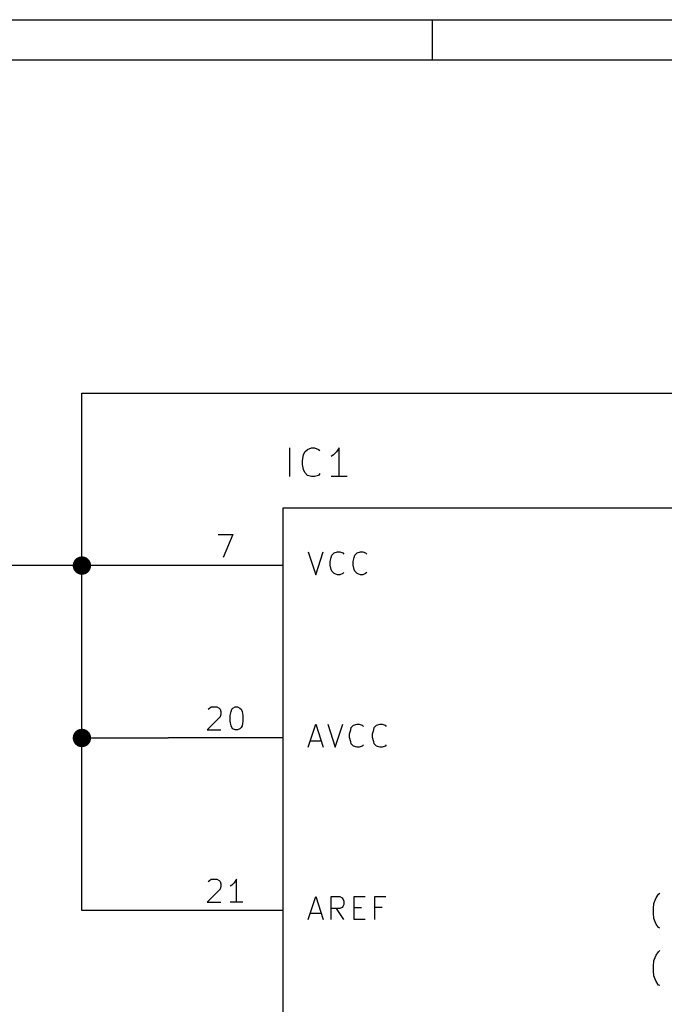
# Model space of a CAD drawing. Extents: x 4000 to 113000, y 4000 to 78670.
# Tile 6 of 9: x 40417 to 51640, y 61535 to 78670. Entities that reach past the tile are written whole.
import ezdxf

# ---------------------------------------------------------------- set-up
doc = ezdxf.new("R2010")
doc.units = 0
for name, color, linetype in [('BLACK', 1, 'CONTINUOUS'), ('CYAN', 4, 'CONTINUOUS'), ('GREEN', 3, 'CONTINUOUS'), ('LIGHTYELLOW', 24, 'CONTINUOUS'), ('RED', 5, 'CONTINUOUS')]:
    doc.layers.add(name, color=color, linetype=linetype)

msp = doc.modelspace()

# ---------------------------------------------------------------- linework, layer by layer
at = {"layer": 'BLACK'}
for p, q in [((4000, 78670), (113000, 78670)), ((47600, 78670), (47600, 77970)), ((4700, 77970), (112300, 77970))]:
    msp.add_line(p, q, dxfattribs=at)
at = {"layer": 'CYAN'}
for p, q in [((45120, 70720), (45120, 71220)), ((45360, 71100), (45380, 71150)), ((45380, 71150), (45430, 71190)), ((45430, 71190), (45500, 71220)), ((45500, 71220), (45550, 71220)), ((45550, 71220), (45620, 71190)), ((45620, 71190), (45640, 71170)), ((45930, 71150), (45880, 71100)), ((45980, 71220), (45930, 71150)), ((45980, 70720), (45980, 71220)), ((45340, 71000), (45360, 71100)), ((45340, 70930), (45340, 71000)), ((45880, 71100), (45840, 71070)), ((45360, 70840), (45340, 70930)), ((45380, 70790), (45360, 70840)), ((45430, 70740), (45380, 70790)), ((45640, 70770), (45620, 70740)), ((45500, 70720), (45430, 70740)), ((45550, 70720), (45500, 70720)), ((45620, 70740), (45550, 70720)), ((46120, 70720), (45840, 70720)), ((45440, 69410), (45570, 69010)), ((45570, 69010), (45700, 69410)), ((45890, 69390), (45950, 69410)), ((45950, 69410), (45990, 69410)), ((45990, 69410), (46040, 69390)), ((46290, 69390), (46350, 69410)), ((46350, 69410), (46390, 69410)), ((46390, 69410), (46440, 69390)), ((45820, 69240), (45840, 69310)), ((45820, 69180), (45820, 69240)), ((45840, 69310), (45850, 69350)), ((45850, 69350), (45890, 69390)), ((46040, 69390), (46060, 69370)), ((46220, 69240), (46240, 69310)), ((46220, 69180), (46220, 69240)), ((46240, 69310), (46250, 69350)), ((46250, 69350), (46290, 69390)), ((46440, 69390), (46460, 69370)), ((45840, 69100), (45820, 69180)), ((45850, 69070), (45840, 69100)), ((45890, 69030), (45850, 69070)), ((46240, 69100), (46220, 69180)), ((46250, 69070), (46240, 69100)), ((46290, 69030), (46250, 69070)), ((45950, 69010), (45890, 69030)), ((45990, 69010), (45950, 69010)), ((46040, 69030), (45990, 69010)), ((46060, 69050), (46040, 69030)), ((46350, 69010), (46290, 69030)), ((46390, 69010), (46350, 69010)), ((46440, 69030), (46390, 69010)), ((46460, 69050), (46440, 69030)), ((45440, 66010), (45570, 66410)), ((45570, 66410), (45700, 66010)), ((45780, 66410), (45910, 66010)), ((45910, 66010), (46040, 66410)), ((46180, 66310), (46190, 66350)), ((46190, 66350), (46230, 66390)), ((46230, 66390), (46290, 66410)), ((46290, 66410), (46330, 66410)), ((46330, 66410), (46380, 66390)), ((46380, 66390), (46400, 66370)), ((46580, 66310), (46590, 66350)), ((46590, 66350), (46630, 66390)), ((46630, 66390), (46690, 66410)), ((46690, 66410), (46730, 66410)), ((46730, 66410), (46780, 66390)), ((46780, 66390), (46800, 66370)), ((46160, 66240), (46180, 66310)), ((46160, 66180), (46160, 66240)), ((46180, 66100), (46160, 66180)), ((46560, 66240), (46580, 66310)), ((46560, 66180), (46560, 66240)), ((46580, 66100), (46560, 66180)), ((45480, 66120), (45670, 66120)), ((46190, 66070), (46180, 66100)), ((46230, 66030), (46190, 66070)), ((46290, 66010), (46230, 66030)), ((46330, 66010), (46290, 66010)), ((46380, 66030), (46330, 66010)), ((46400, 66050), (46380, 66030)), ((46590, 66070), (46580, 66100)), ((46630, 66030), (46590, 66070)), ((46690, 66010), (46630, 66030)), ((46730, 66010), (46690, 66010)), ((46780, 66030), (46730, 66010)), ((46800, 66050), (46780, 66030)), ((45440, 63010), (45570, 63410)), ((45570, 63410), (45700, 63010)), ((45840, 63010), (45840, 63410)), ((45840, 63410), (45990, 63410)), ((45990, 63410), (46030, 63390)), ((46240, 63010), (46240, 63410)), ((46240, 63410), (46430, 63410)), ((46600, 63010), (46600, 63410)), ((46600, 63410), (46790, 63410)), ((51500, 63390), (51540, 63450)), ((51540, 63450), (51560, 63470)), ((46030, 63390), (46040, 63370)), ((46040, 63240), (46030, 63220)), ((46040, 63370), (46060, 63330)), ((46060, 63270), (46040, 63240)), ((46060, 63330), (46060, 63270)), ((51450, 63200), (51460, 63290)), ((51460, 63290), (51480, 63350)), ((51480, 63350), (51500, 63390)), ((45480, 63120), (45670, 63120)), ((45990, 63200), (45840, 63200)), ((46060, 63010), (45930, 63200)), ((46030, 63220), (45990, 63200)), ((46240, 63220), (46370, 63220)), ((46730, 63220), (46600, 63220)), ((51450, 63120), (51450, 63200)), ((51460, 63030), (51450, 63120)), ((46430, 63010), (46240, 63010)), ((51480, 62970), (51460, 63030)), ((51500, 62930), (51480, 62970)), ((51540, 62870), (51500, 62930)), ((51560, 62860), (51540, 62870)), ((51480, 62350), (51500, 62390)), ((51500, 62390), (51540, 62450)), ((51540, 62450), (51560, 62470)), ((51450, 62200), (51460, 62290)), ((51460, 62290), (51480, 62350)), ((51450, 62120), (51450, 62200)), ((51460, 62030), (51450, 62120)), ((51480, 61970), (51460, 62030)), ((51500, 61930), (51480, 61970)), ((51540, 61870), (51500, 61930)), ((51560, 61860), (51540, 61870))]:
    msp.add_line(p, q, dxfattribs=at)
at = {"layer": 'GREEN'}
for p, q in [((41500, 63170), (41500, 72170)), ((41500, 72170), (77000, 72170)), ((43000, 69170), (23500, 69170)), ((41500, 66170), (43000, 66170)), ((43000, 63170), (41500, 63170))]:
    msp.add_line(p, q, dxfattribs=at)
at = {"layer": 'GREEN', "const_width": 160}
for points in [[(41420, 69170, 1), (41580, 69170, 1)], [(41420, 66170, 1), (41580, 66170, 1)]]:
    msp.add_lwpolyline(points, format="xyb", close=True, dxfattribs=at)
at = {"layer": 'LIGHTYELLOW'}
for p, q in [((45000, 70170), (45000, 45170)), ((60000, 70170), (45000, 70170))]:
    msp.add_line(p, q, dxfattribs=at)
at = {"layer": 'RED'}
for p, q in [((45000, 70170), (45000, 45170)), ((60000, 70170), (45000, 70170)), ((43870, 69710), (44130, 69710)), ((44130, 69710), (43960, 69310)), ((45000, 69170), (43000, 69170)), ((43700, 66670), (43720, 66690)), ((43720, 66690), (43750, 66710)), ((43750, 66710), (43850, 66710)), ((43850, 66710), (43890, 66690)), ((43890, 66690), (43910, 66670)), ((43910, 66670), (43920, 66630)), ((44100, 66630), (44110, 66670)), ((44110, 66670), (44130, 66690)), ((44130, 66690), (44170, 66710)), ((44170, 66710), (44210, 66710)), ((44210, 66710), (44250, 66690)), ((44250, 66690), (44270, 66670)), ((44270, 66670), (44290, 66630)), ((43910, 66540), (43680, 66310)), ((43920, 66590), (43910, 66540)), ((43920, 66630), (43920, 66590)), ((44080, 66560), (44100, 66630)), ((44080, 66460), (44080, 66560)), ((44290, 66630), (44300, 66560)), ((44300, 66560), (44300, 66460)), ((44100, 66380), (44080, 66460)), ((44110, 66350), (44100, 66380)), ((44130, 66330), (44110, 66350)), ((44170, 66310), (44130, 66330)), ((44250, 66330), (44210, 66310)), ((44270, 66350), (44250, 66330)), ((44290, 66380), (44270, 66350)), ((44300, 66460), (44290, 66380)), ((45000, 66170), (43000, 66170)), ((43680, 66310), (43920, 66310)), ((44210, 66310), (44170, 66310)), ((43700, 63670), (43720, 63690)), ((43720, 63690), (43750, 63710)), ((43750, 63710), (43850, 63710)), ((43850, 63710), (43890, 63690)), ((43890, 63690), (43910, 63670)), ((43910, 63670), (43920, 63630)), ((43920, 63590), (43910, 63540)), ((43920, 63630), (43920, 63590)), ((44110, 63610), (44080, 63590)), ((44150, 63650), (44110, 63610)), ((44190, 63710), (44150, 63650)), ((44190, 63310), (44190, 63710)), ((43910, 63540), (43680, 63310)), ((43680, 63310), (43920, 63310)), ((44300, 63310), (44080, 63310)), ((45000, 63170), (43000, 63170))]:
    msp.add_line(p, q, dxfattribs=at)

doc.saveas('drawing.dxf')
